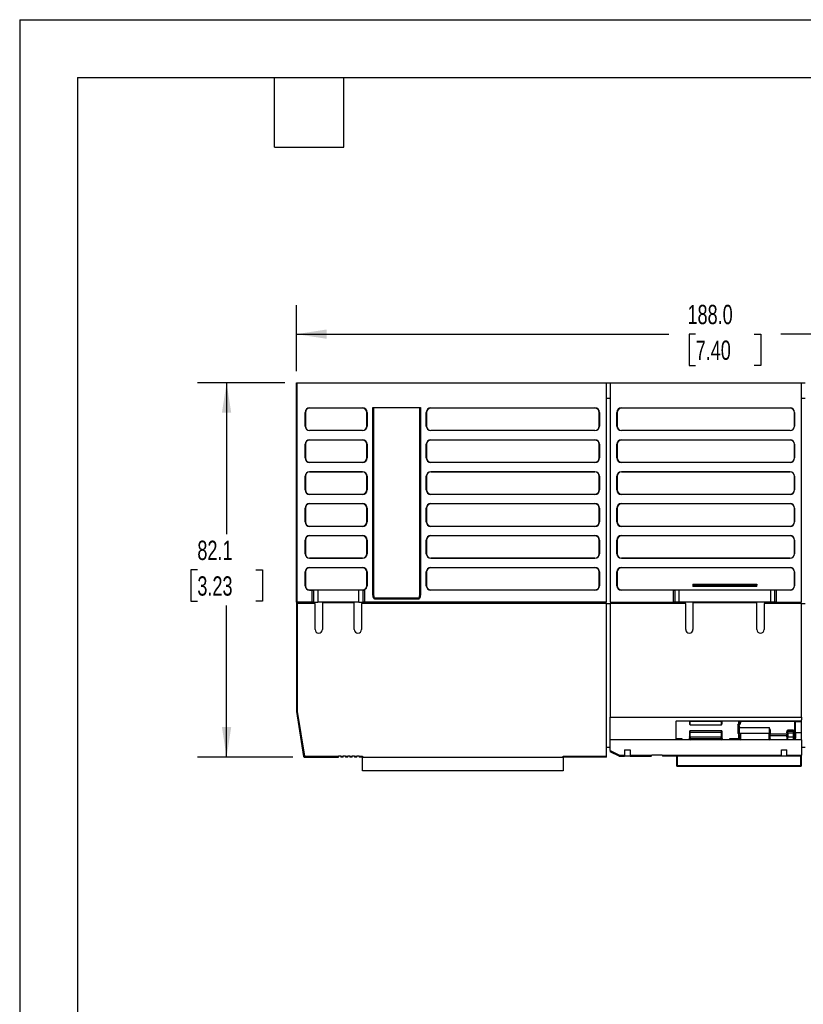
# Model space of a CAD drawing. Header units: millimetres. Extents: x 0 to 559, y 0 to 432.
# Tile 6 of 17: x 0 to 172, y 216 to 432. Entities that reach past the tile are written whole.
import ezdxf

# ---------------------------------------------------------------- set-up
doc = ezdxf.new("R2010")
doc.units = ezdxf.units.MM
doc.header["$LTSCALE"] = 2
doc.layers.add('DIMENSIONS', color=140, linetype='Continuous', lineweight=25)
doc.layers.add('TEXT', color=140, linetype='Continuous', lineweight=25)
doc.styles.add('SLDTEXTSTYLE0', font='TXT', dxfattribs={"width": 0.7})
doc.dimstyles.new('SLDDIMSTYLE0', dxfattribs={"dimtxt": 4.316016, "dimasz": 6.604, "dimexe": 0, "dimexo": 0.0625, "dimgap": 1.079004, "dimtad": 0, "dimtih": 1, "dimtoh": 1, "dimrnd": 1e-09, "dimzin": 4, "dimdsep": 46, "dimtxsty": 'SLDTEXTSTYLE0', "dimsah": 1, "dimcen": 0.09, "dimadec": 0, "dimazin": 1, "dimtfac": 1, "dimtofl": 0, "dimtmove": 0, "dimatfit": 3, "dimfxl": 0, "dimfrac": 2, "dimtolj": 1, "dimtzin": 12, "dimarcsym": 0})
doc.dimstyles.new('SLDDIMSTYLE3', dxfattribs={"dimtxt": 4.316016, "dimasz": 6.604, "dimexe": 0, "dimexo": 0.0625, "dimgap": 1.079004, "dimtad": 0, "dimtih": 1, "dimtoh": 1, "dimrnd": 1e-09, "dimzin": 12, "dimdsep": 46, "dimtxsty": 'SLDTEXTSTYLE0', "dimsah": 1, "dimcen": 0.09, "dimadec": 0, "dimazin": 3, "dimtfac": 1, "dimtofl": 0, "dimtmove": 0, "dimatfit": 3, "dimfxl": 0, "dimfrac": 2, "dimtolj": 1, "dimtzin": 12, "dimarcsym": 0})

# ---------------------------------------------------------------- blocks, each defined once
blk = doc.blocks.new('_D_10')
at = {"layer": 'DIMENSIONS'}
for p, q in [((60.7, 354.74), (60.7, 369.2)), ((248.7, 354.74), (248.7, 369.2)), ((60.7, 362.85), (142.44, 362.85)), ((148.29, 362.85), (146.84, 362.85)), ((146.84, 362.85), (146.84, 355.99)), ((161.12, 362.85), (162.57, 362.85)), ((162.57, 362.85), (162.57, 355.99)), ((248.7, 362.85), (166.97, 362.85)), ((146.84, 355.99), (148.29, 355.99)), ((162.57, 355.99), (161.12, 355.99))]:
    blk.add_line(p, q, dxfattribs=at)
for points in [[(60.7, 362.85), (67.31, 361.84), (67.31, 363.87)], [(248.7, 362.85), (242.1, 363.87), (242.1, 361.84)]]:
    blk.add_solid(points, dxfattribs=at)
at = {"layer": 'DIMENSIONS', "char_height": 4.233, "attachment_point": 1, "style": 'SLDTEXTSTYLE0'}
for s, insert in [('188.0', (146.5, 369.28)), ('7.40', (148.29, 361.45))]:
    blk.add_mtext(s, dxfattribs=dict(at, insert=insert))
blk = doc.blocks.new('_D_11')
at = {"layer": 'DIMENSIONS'}
for p, q in [((58.16, 352.2), (39.04, 352.2)), ((45.39, 352.2), (45.39, 318.98)), ((38.98, 311.15), (37.53, 311.15)), ((37.53, 311.15), (37.53, 304.29)), ((51.8, 311.15), (53.25, 311.15)), ((53.25, 311.15), (53.25, 304.29)), ((37.53, 304.29), (38.98, 304.29)), ((45.39, 270.1), (45.39, 303.32)), ((53.25, 304.29), (51.8, 304.29)), ((59.94, 270.1), (39.04, 270.1))]:
    blk.add_line(p, q, dxfattribs=at)
for points in [[(45.39, 352.2), (44.37, 345.6), (46.41, 345.6)], [(45.39, 270.1), (46.41, 276.7), (44.37, 276.7)]]:
    blk.add_solid(points, dxfattribs=at)
at = {"layer": 'DIMENSIONS', "char_height": 4.233, "attachment_point": 1, "style": 'SLDTEXTSTYLE0'}
for s, insert in [('82.1', (38.98, 317.57)), ('3.23', (38.98, 309.75))]:
    blk.add_mtext(s, dxfattribs=dict(at, insert=insert))

msp = doc.modelspace()

# ---------------------------------------------------------------- linework, layer by layer
at = {"color": 7, "linetype": 'Continuous'}
for q in [(0.005, 0.005), (558.805, 431.805)]:
    msp.add_line((0.005, 431.805), q, dxfattribs=at)
for p, q in [((60.705, 352.199), (60.905, 352.199)), ((60.705, 304.099), (60.705, 352.199)), ((60.905, 304.099), (60.905, 352.199)), ((60.905, 352.199), (128.705, 352.199)), ((128.705, 304.099), (128.705, 352.199)), ((128.705, 352.199), (129.505, 352.199)), ((129.505, 352.199), (129.505, 304.099)), ((129.505, 352.199), (171.505, 352.199)), ((171.505, 304.099), (171.505, 352.199)), ((171.505, 352.199), (172.305, 352.199)), ((128.705, 348.799), (129.505, 348.799)), ((171.505, 348.799), (172.305, 348.799)), ((62.605, 342.699), (62.605, 345.699)), ((62.668, 345.699), (62.605, 345.699)), ((62.668, 345.699), (62.668, 342.699)), ((63.605, 346.699), (75.205, 346.699)), ((63.605, 346.699), (63.605, 346.636)), ((75.205, 346.636), (63.605, 346.636)), ((75.205, 346.636), (75.205, 346.699)), ((76.205, 345.699), (76.141, 345.699)), ((76.141, 342.699), (76.141, 345.699)), ((76.205, 345.699), (76.205, 342.699)), ((77.505, 346.799), (87.905, 346.799)), ((77.505, 305.816), (77.505, 346.799)), ((77.651, 346.799), (77.651, 305.816)), ((87.759, 305.816), (87.759, 346.799)), ((87.905, 346.799), (87.905, 305.816)), ((89.205, 342.699), (89.205, 345.699)), ((89.268, 345.699), (89.205, 345.699)), ((89.268, 345.699), (89.268, 342.699)), ((90.205, 346.699), (126.205, 346.699)), ((90.205, 346.699), (90.205, 346.636)), ((126.205, 346.636), (90.205, 346.636)), ((126.205, 346.636), (126.205, 346.699)), ((127.205, 345.699), (127.141, 345.699)), ((127.141, 342.699), (127.141, 345.699)), ((127.205, 345.699), (127.205, 342.699)), ((131.068, 345.699), (131.005, 345.699)), ((131.005, 342.699), (131.005, 345.699)), ((131.068, 345.699), (131.068, 342.699)), ((132.005, 346.699), (132.005, 346.636)), ((132.005, 346.699), (169.005, 346.699)), ((169.005, 346.636), (132.005, 346.636)), ((169.005, 346.636), (169.005, 346.699)), ((170.005, 345.699), (169.941, 345.699)), ((169.941, 342.699), (169.941, 345.699)), ((170.005, 345.699), (170.005, 342.699)), ((62.605, 342.699), (62.668, 342.699)), ((63.605, 341.763), (63.605, 341.699)), ((63.605, 341.763), (75.205, 341.763)), ((75.205, 341.699), (63.605, 341.699)), ((75.205, 341.699), (75.205, 341.763)), ((76.141, 342.699), (76.205, 342.699)), ((89.205, 342.699), (89.268, 342.699)), ((90.205, 341.763), (90.205, 341.699)), ((90.205, 341.763), (126.205, 341.763)), ((126.205, 341.699), (90.205, 341.699)), ((126.205, 341.699), (126.205, 341.763)), ((127.141, 342.699), (127.205, 342.699)), ((131.005, 342.699), (131.068, 342.699)), ((132.005, 341.763), (132.005, 341.699)), ((132.005, 341.763), (169.005, 341.763)), ((169.005, 341.699), (132.005, 341.699)), ((169.005, 341.699), (169.005, 341.763)), ((169.941, 342.699), (170.005, 342.699)), ((63.605, 339.699), (75.205, 339.699)), ((63.605, 339.699), (63.605, 339.636)), ((75.205, 339.636), (63.605, 339.636)), ((75.205, 339.636), (75.205, 339.699)), ((90.205, 339.699), (126.205, 339.699)), ((90.205, 339.699), (90.205, 339.636)), ((126.205, 339.636), (90.205, 339.636)), ((126.205, 339.636), (126.205, 339.699)), ((132.005, 339.699), (132.005, 339.636)), ((132.005, 339.699), (169.005, 339.699)), ((169.005, 339.636), (132.005, 339.636)), ((169.005, 339.636), (169.005, 339.699)), ((62.605, 335.699), (62.605, 338.699)), ((62.668, 338.699), (62.605, 338.699)), ((62.668, 338.699), (62.668, 335.699)), ((76.205, 338.699), (76.141, 338.699)), ((76.141, 335.699), (76.141, 338.699)), ((76.205, 338.699), (76.205, 335.699)), ((89.205, 335.699), (89.205, 338.699)), ((89.268, 338.699), (89.205, 338.699)), ((89.268, 338.699), (89.268, 335.699)), ((127.205, 338.699), (127.141, 338.699)), ((127.141, 335.699), (127.141, 338.699)), ((127.205, 338.699), (127.205, 335.699)), ((131.068, 338.699), (131.005, 338.699)), ((131.005, 335.699), (131.005, 338.699)), ((131.068, 338.699), (131.068, 335.699)), ((170.005, 338.699), (169.941, 338.699)), ((169.941, 335.699), (169.941, 338.699)), ((170.005, 338.699), (170.005, 335.699)), ((62.605, 335.699), (62.668, 335.699)), ((63.605, 334.763), (63.605, 334.699)), ((63.605, 334.763), (75.205, 334.763)), ((75.205, 334.699), (63.605, 334.699)), ((75.205, 334.699), (75.205, 334.763)), ((76.141, 335.699), (76.205, 335.699)), ((89.205, 335.699), (89.268, 335.699)), ((90.205, 334.763), (90.205, 334.699)), ((90.205, 334.763), (126.205, 334.763)), ((126.205, 334.699), (90.205, 334.699)), ((126.205, 334.699), (126.205, 334.763)), ((127.141, 335.699), (127.205, 335.699)), ((131.005, 335.699), (131.068, 335.699)), ((132.005, 334.763), (132.005, 334.699)), ((132.005, 334.763), (169.005, 334.763)), ((169.005, 334.699), (132.005, 334.699)), ((169.005, 334.699), (169.005, 334.763)), ((169.941, 335.699), (170.005, 335.699)), ((63.605, 332.699), (75.205, 332.699)), ((63.605, 332.699), (63.605, 332.636)), ((75.205, 332.636), (63.605, 332.636)), ((75.205, 332.636), (75.205, 332.699)), ((90.205, 332.699), (126.205, 332.699)), ((90.205, 332.699), (90.205, 332.636)), ((126.205, 332.636), (90.205, 332.636)), ((126.205, 332.636), (126.205, 332.699)), ((132.005, 332.699), (169.005, 332.699)), ((132.005, 332.699), (132.005, 332.636)), ((169.005, 332.636), (132.005, 332.636)), ((169.005, 332.636), (169.005, 332.699)), ((62.605, 328.699), (62.605, 331.699)), ((62.668, 331.699), (62.605, 331.699)), ((62.668, 331.699), (62.668, 328.699)), ((76.205, 331.699), (76.141, 331.699)), ((76.141, 328.699), (76.141, 331.699)), ((76.205, 331.699), (76.205, 328.699)), ((89.205, 328.699), (89.205, 331.699)), ((89.268, 331.699), (89.205, 331.699)), ((89.268, 331.699), (89.268, 328.699)), ((127.205, 331.699), (127.141, 331.699)), ((127.141, 328.699), (127.141, 331.699)), ((127.205, 331.699), (127.205, 328.699)), ((131.005, 328.699), (131.005, 331.699)), ((131.068, 331.699), (131.005, 331.699)), ((131.068, 331.699), (131.068, 328.699)), ((170.005, 331.699), (169.941, 331.699)), ((169.941, 328.699), (169.941, 331.699)), ((170.005, 331.699), (170.005, 328.699)), ((62.605, 328.699), (62.668, 328.699)), ((76.141, 328.699), (76.205, 328.699)), ((89.205, 328.699), (89.268, 328.699)), ((127.141, 328.699), (127.205, 328.699)), ((131.005, 328.699), (131.068, 328.699)), ((169.941, 328.699), (170.005, 328.699)), ((63.605, 327.763), (63.605, 327.699)), ((63.605, 327.763), (75.205, 327.763)), ((75.205, 327.699), (63.605, 327.699)), ((75.205, 327.699), (75.205, 327.763)), ((90.205, 327.763), (90.205, 327.699)), ((90.205, 327.763), (126.205, 327.763)), ((126.205, 327.699), (90.205, 327.699)), ((126.205, 327.699), (126.205, 327.763)), ((132.005, 327.763), (132.005, 327.699)), ((132.005, 327.763), (169.005, 327.763)), ((169.005, 327.699), (132.005, 327.699)), ((169.005, 327.699), (169.005, 327.763)), ((62.605, 321.699), (62.605, 324.699)), ((62.668, 324.699), (62.605, 324.699)), ((62.668, 324.699), (62.668, 321.699)), ((63.605, 325.699), (75.205, 325.699)), ((63.605, 325.699), (63.605, 325.636)), ((75.205, 325.636), (63.605, 325.636)), ((75.205, 325.636), (75.205, 325.699)), ((76.205, 324.699), (76.141, 324.699)), ((76.141, 321.699), (76.141, 324.699)), ((76.205, 324.699), (76.205, 321.699)), ((89.205, 321.699), (89.205, 324.699)), ((89.268, 324.699), (89.205, 324.699)), ((89.268, 324.699), (89.268, 321.699)), ((90.205, 325.699), (126.205, 325.699)), ((90.205, 325.699), (90.205, 325.636)), ((126.205, 325.636), (90.205, 325.636)), ((126.205, 325.636), (126.205, 325.699)), ((127.205, 324.699), (127.141, 324.699)), ((127.141, 321.699), (127.141, 324.699)), ((127.205, 324.699), (127.205, 321.699)), ((131.005, 321.699), (131.005, 324.699)), ((131.068, 324.699), (131.005, 324.699)), ((131.068, 324.699), (131.068, 321.699)), ((132.005, 325.699), (169.005, 325.699)), ((132.005, 325.699), (132.005, 325.636)), ((169.005, 325.636), (132.005, 325.636)), ((169.005, 325.636), (169.005, 325.699)), ((170.005, 324.699), (169.941, 324.699)), ((169.941, 321.699), (169.941, 324.699)), ((170.005, 324.699), (170.005, 321.699)), ((62.605, 321.699), (62.668, 321.699)), ((76.141, 321.699), (76.205, 321.699)), ((89.205, 321.699), (89.268, 321.699)), ((127.141, 321.699), (127.205, 321.699)), ((131.005, 321.699), (131.068, 321.699)), ((169.941, 321.699), (170.005, 321.699)), ((63.605, 320.763), (63.605, 320.699)), ((63.605, 320.763), (75.205, 320.763)), ((75.205, 320.699), (63.605, 320.699)), ((75.205, 320.699), (75.205, 320.763)), ((90.205, 320.763), (90.205, 320.699)), ((90.205, 320.763), (126.205, 320.763)), ((126.205, 320.699), (90.205, 320.699)), ((126.205, 320.699), (126.205, 320.763)), ((132.005, 320.763), (132.005, 320.699)), ((132.005, 320.763), (169.005, 320.763)), ((169.005, 320.699), (132.005, 320.699)), ((169.005, 320.699), (169.005, 320.763)), ((62.605, 314.699), (62.605, 317.699)), ((62.668, 317.699), (62.605, 317.699)), ((62.668, 317.699), (62.668, 314.699)), ((63.605, 318.699), (75.205, 318.699)), ((63.605, 318.699), (63.605, 318.636)), ((75.205, 318.636), (63.605, 318.636)), ((75.205, 318.636), (75.205, 318.699)), ((76.205, 317.699), (76.141, 317.699)), ((76.141, 314.699), (76.141, 317.699)), ((76.205, 317.699), (76.205, 314.699)), ((89.205, 314.699), (89.205, 317.699)), ((89.268, 317.699), (89.205, 317.699)), ((89.268, 317.699), (89.268, 314.699)), ((90.205, 318.699), (126.205, 318.699)), ((90.205, 318.699), (90.205, 318.636)), ((126.205, 318.636), (90.205, 318.636)), ((126.205, 318.636), (126.205, 318.699)), ((127.205, 317.699), (127.141, 317.699)), ((127.141, 314.699), (127.141, 317.699)), ((127.205, 317.699), (127.205, 314.699)), ((131.005, 314.699), (131.005, 317.699)), ((131.068, 317.699), (131.005, 317.699)), ((131.068, 317.699), (131.068, 314.699)), ((132.005, 318.699), (169.005, 318.699)), ((132.005, 318.699), (132.005, 318.636)), ((169.005, 318.636), (132.005, 318.636)), ((169.005, 318.636), (169.005, 318.699)), ((170.005, 317.699), (169.941, 317.699)), ((169.941, 314.699), (169.941, 317.699)), ((170.005, 317.699), (170.005, 314.699)), ((62.605, 314.699), (62.668, 314.699)), ((63.605, 313.763), (63.605, 313.699)), ((63.605, 313.763), (75.205, 313.763)), ((75.205, 313.699), (63.605, 313.699)), ((75.205, 313.699), (75.205, 313.763)), ((76.141, 314.699), (76.205, 314.699)), ((89.205, 314.699), (89.268, 314.699)), ((90.205, 313.763), (90.205, 313.699)), ((90.205, 313.763), (126.205, 313.763)), ((126.205, 313.699), (90.205, 313.699)), ((126.205, 313.699), (126.205, 313.763)), ((127.141, 314.699), (127.205, 314.699)), ((131.005, 314.699), (131.068, 314.699)), ((132.005, 313.763), (132.005, 313.699)), ((132.005, 313.763), (169.005, 313.763)), ((169.005, 313.699), (132.005, 313.699)), ((169.005, 313.699), (169.005, 313.763)), ((169.941, 314.699), (170.005, 314.699)), ((63.605, 311.699), (75.205, 311.699)), ((63.605, 311.699), (63.605, 311.636)), ((75.205, 311.636), (63.605, 311.636)), ((75.205, 311.636), (75.205, 311.699)), ((90.205, 311.699), (126.205, 311.699)), ((90.205, 311.699), (90.205, 311.636)), ((126.205, 311.636), (90.205, 311.636)), ((126.205, 311.636), (126.205, 311.699)), ((132.005, 311.699), (132.005, 311.636)), ((132.005, 311.699), (169.005, 311.699)), ((169.005, 311.636), (132.005, 311.636)), ((169.005, 311.636), (169.005, 311.699)), ((62.605, 307.699), (62.605, 310.699)), ((62.668, 310.699), (62.605, 310.699)), ((62.668, 310.699), (62.668, 307.699)), ((76.205, 310.699), (76.141, 310.699)), ((76.141, 307.699), (76.141, 310.699)), ((76.205, 310.699), (76.205, 307.699)), ((89.205, 307.699), (89.205, 310.699)), ((89.268, 310.699), (89.205, 310.699)), ((89.268, 310.699), (89.268, 307.699)), ((127.205, 310.699), (127.141, 310.699)), ((127.141, 307.699), (127.141, 310.699)), ((127.205, 310.699), (127.205, 307.699)), ((131.068, 310.699), (131.005, 310.699)), ((131.005, 307.699), (131.005, 310.699)), ((131.068, 310.699), (131.068, 307.699)), ((170.005, 310.699), (169.941, 310.699)), ((169.941, 307.699), (169.941, 310.699)), ((170.005, 310.699), (170.005, 307.699)), ((62.605, 307.699), (62.668, 307.699)), ((63.605, 306.763), (63.605, 306.699)), ((63.605, 306.763), (75.205, 306.763)), ((63.605, 306.699), (64.14, 306.699)), ((64.14, 304.099), (64.14, 306.699)), ((64.14, 306.699), (64.432, 306.699)), ((64.432, 306.699), (64.432, 304.099)), ((65.405, 306.699), (64.432, 306.699)), ((65.405, 306.699), (65.405, 304.099)), ((74.405, 306.699), (65.405, 306.699)), ((74.405, 304.099), (74.405, 306.699)), ((75.378, 306.699), (74.405, 306.699)), ((75.205, 306.699), (75.205, 306.763)), ((75.378, 304.099), (75.378, 306.699)), ((75.378, 306.699), (75.511, 306.699)), ((75.67, 306.814), (75.67, 304.099)), ((76.141, 307.699), (76.205, 307.699)), ((89.205, 307.699), (89.268, 307.699)), ((90.205, 306.763), (90.205, 306.699)), ((90.205, 306.763), (126.205, 306.763)), ((126.205, 306.699), (90.205, 306.699)), ((126.205, 306.699), (126.205, 306.763)), ((127.141, 307.699), (127.205, 307.699)), ((131.005, 307.699), (131.068, 307.699)), ((132.005, 306.763), (132.005, 306.699)), ((132.005, 306.763), (169.005, 306.763)), ((143.44, 306.699), (132.005, 306.699)), ((143.44, 304.099), (143.44, 306.699)), ((143.44, 306.699), (143.732, 306.699)), ((143.732, 306.699), (143.732, 304.099)), ((144.705, 306.699), (143.732, 306.699)), ((144.705, 304.099), (144.705, 306.699)), ((164.705, 306.699), (144.705, 306.699)), ((147.705, 308.046), (161.705, 308.046)), ((147.705, 308.046), (147.705, 307.821)), ((147.705, 307.821), (161.705, 307.821)), ((147.705, 307.821), (147.705, 307.499)), ((161.705, 307.499), (147.705, 307.499)), ((161.705, 308.046), (161.705, 307.821)), ((161.705, 307.499), (161.705, 307.821)), ((164.705, 306.699), (164.705, 304.099)), ((165.678, 306.699), (164.705, 306.699)), ((165.678, 304.099), (165.678, 306.699)), ((165.97, 306.699), (165.678, 306.699)), ((165.97, 306.699), (165.97, 304.099)), ((169.005, 306.699), (165.97, 306.699)), ((169.005, 306.699), (169.005, 306.763)), ((169.941, 307.699), (170.005, 307.699)), ((77.651, 305.816), (77.505, 305.816)), ((77.905, 304.76), (77.782, 304.803)), ((77.905, 304.836), (77.905, 304.955)), ((87.505, 304.955), (77.905, 304.955)), ((77.905, 304.76), (77.905, 304.836)), ((87.505, 304.836), (77.905, 304.836)), ((87.505, 304.76), (77.905, 304.76)), ((87.505, 304.955), (87.505, 304.836)), ((87.505, 304.76), (87.505, 304.836)), ((87.905, 305.816), (87.759, 305.816)), ((60.905, 304.099), (60.705, 304.099)), ((60.705, 303.799), (60.705, 280.099)), ((60.905, 303.799), (60.705, 303.799)), ((60.805, 303.799), (60.805, 304.099)), ((64.14, 304.099), (60.905, 304.099)), ((60.905, 303.799), (60.905, 280.115)), ((64.805, 303.799), (60.905, 303.799)), ((64.432, 304.099), (64.14, 304.099)), ((64.432, 304.099), (65.405, 304.099)), ((64.805, 298.099), (64.805, 303.799)), ((74.405, 304.099), (65.405, 304.099)), ((66.405, 303.949), (66.405, 298.099)), ((73.405, 303.949), (66.405, 303.949)), ((73.405, 298.099), (73.405, 303.949)), ((74.405, 304.099), (75.378, 304.099)), ((75.005, 303.799), (75.005, 298.099)), ((128.705, 303.799), (75.005, 303.799)), ((75.67, 304.099), (75.378, 304.099)), ((128.705, 304.099), (75.67, 304.099)), ((128.705, 270.299), (128.705, 303.799)), ((128.705, 303.799), (129.505, 303.799)), ((129.505, 304.099), (143.44, 304.099)), ((146.105, 303.799), (129.505, 303.799)), ((129.505, 303.799), (129.505, 278.899)), ((143.732, 304.099), (143.44, 304.099)), ((144.705, 304.099), (143.732, 304.099)), ((164.705, 304.099), (144.705, 304.099)), ((146.105, 298.099), (146.105, 303.799)), ((161.705, 303.949), (147.705, 303.949)), ((147.705, 303.949), (147.705, 298.099)), ((161.705, 298.099), (161.705, 303.949)), ((171.505, 303.799), (163.305, 303.799)), ((163.305, 303.799), (163.305, 298.099)), ((165.678, 304.099), (164.705, 304.099)), ((165.97, 304.099), (165.678, 304.099)), ((165.97, 304.099), (171.505, 304.099)), ((171.505, 278.899), (171.505, 303.799)), ((171.505, 303.799), (172.305, 303.799)), ((60.705, 280.099), (62.278, 270.268)), ((60.905, 280.115), (62.475, 270.299)), ((129.505, 278.899), (171.505, 278.899)), ((129.505, 273.899), (129.505, 278.899)), ((171.505, 278.899), (171.505, 278.247)), ((143.905, 277.901), (143.905, 273.899)), ((171.305, 278.016), (144.17, 278.016)), ((146.905, 278.016), (146.905, 277.546)), ((147.105, 277.899), (147.105, 278.016)), ((153.905, 277.899), (147.105, 277.899)), ((147.105, 277.203), (147.105, 277.899)), ((147.105, 277.203), (153.905, 277.203)), ((153.905, 278.016), (153.905, 277.899)), ((153.905, 277.899), (153.905, 277.203)), ((154.105, 277.546), (154.105, 278.016)), ((157.705, 277.267), (157.505, 277.267)), ((157.505, 277.267), (157.505, 275.446)), ((157.605, 277.068), (157.505, 277.267)), ((157.505, 277.267), (157.705, 277.168)), ((157.621, 277.036), (157.605, 277.068)), ((157.705, 276.582), (157.693, 276.701)), ((157.705, 278.016), (157.705, 277.267)), ((157.705, 277.168), (157.705, 277.267)), ((157.705, 277.168), (157.737, 277.153)), ((157.705, 275.645), (157.705, 276.582)), ((157.905, 277.824), (157.896, 277.74)), ((157.905, 278.016), (157.905, 277.824)), ((157.905, 276.698), (157.905, 276.566)), ((157.905, 276.566), (164.405, 276.566)), ((158.105, 277.899), (158.105, 278.016)), ((170.205, 277.899), (158.105, 277.899)), ((158.105, 277.899), (158.105, 277.708)), ((164.405, 276.566), (164.405, 276.099)), ((170.005, 277.726), (170.005, 275.299)), ((170.205, 275.41), (170.205, 277.899)), ((170.205, 277.899), (171.505, 277.899)), ((171.505, 274.299), (171.505, 278.247)), ((146.905, 275.62), (146.905, 275.349)), ((146.905, 275.349), (146.905, 274.568)), ((146.905, 274.568), (146.905, 274.23)), ((146.905, 274.23), (146.905, 274.099)), ((147.105, 275.549), (147.105, 275.899)), ((153.905, 275.899), (147.105, 275.899)), ((147.105, 274.849), (147.105, 275.549)), ((147.105, 275.549), (153.905, 275.549)), ((147.105, 274.455), (147.105, 274.849)), ((153.905, 274.455), (147.105, 274.455)), ((147.105, 274.455), (147.105, 274.118)), ((153.905, 275.899), (153.905, 275.549)), ((153.905, 275.549), (153.905, 274.849)), ((153.905, 274.849), (153.905, 274.455)), ((153.905, 274.118), (153.905, 274.455)), ((154.105, 275.349), (154.105, 275.62)), ((154.105, 274.568), (154.105, 275.349)), ((154.105, 274.23), (154.105, 274.568)), ((154.105, 274.099), (154.105, 274.23)), ((157.605, 275.259), (157.705, 275.179)), ((157.705, 275.179), (157.705, 274.099)), ((157.905, 275.494), (157.905, 276.099)), ((157.905, 274.974), (157.905, 274.099)), ((158.105, 275.299), (158.105, 274.599)), ((164.405, 275.299), (158.105, 275.299)), ((158.105, 274.599), (158.105, 273.899)), ((164.405, 276.099), (164.405, 275.733)), ((164.405, 275.733), (164.405, 275.299)), ((164.405, 274.599), (164.405, 275.299)), ((164.405, 273.899), (164.405, 274.599)), ((164.605, 276.079), (164.605, 275.099)), ((164.605, 275.188), (168.305, 275.188)), ((164.605, 274.099), (164.605, 275.099)), ((168.305, 274.759), (164.605, 274.759)), ((168.305, 275.438), (168.305, 275.678)), ((168.305, 274.559), (168.305, 275.155)), ((168.305, 274.559), (168.305, 273.899)), ((168.308, 275.188), (168.309, 275.188)), ((169.705, 275.999), (168.505, 275.999)), ((168.505, 275.897), (168.505, 275.999)), ((168.505, 275.812), (168.505, 275.902)), ((169.705, 275.897), (168.505, 275.897)), ((168.505, 275.445), (168.505, 275.812)), ((168.505, 275.812), (169.705, 275.812)), ((168.505, 275.373), (168.505, 275.445)), ((168.505, 275.373), (168.505, 274.588)), ((169.705, 275.373), (168.505, 275.373)), ((168.505, 273.899), (168.505, 274.588)), ((168.505, 274.588), (169.705, 274.588)), ((169.705, 275.897), (169.705, 275.999)), ((169.705, 275.812), (169.705, 275.902)), ((169.705, 275.444), (169.705, 275.373)), ((169.705, 275.373), (169.705, 274.588)), ((169.705, 274.588), (169.705, 273.899)), ((169.901, 275.188), (169.902, 275.188)), ((169.905, 275.678), (169.905, 275.437)), ((170.005, 275.299), (169.905, 275.299)), ((169.905, 275.155), (169.905, 274.923)), ((169.905, 274.923), (169.905, 274.559)), ((169.905, 274.559), (169.905, 273.899)), ((170.005, 275.299), (170.005, 273.899)), ((170.205, 275.41), (170.205, 274.299)), ((171.505, 275.41), (170.205, 275.41)), ((170.205, 273.899), (170.205, 274.299)), ((171.505, 273.899), (171.505, 274.299)), ((128.705, 272.299), (129.505, 272.299)), ((129.505, 271.523), (129.505, 273.899)), ((171.505, 273.899), (129.505, 273.899)), ((145.305, 274.099), (143.905, 274.099)), ((145.305, 273.899), (145.305, 274.099)), ((153.905, 274.118), (147.105, 274.118)), ((147.105, 274.118), (147.105, 273.899)), ((153.905, 273.899), (153.905, 274.118)), ((157.705, 274.099), (155.705, 274.099)), ((155.705, 274.099), (155.705, 273.899)), ((157.905, 274.099), (157.705, 274.099)), ((157.705, 274.099), (157.705, 273.899)), ((164.605, 274.099), (164.605, 273.899)), ((171.505, 273.899), (171.505, 270.499)), ((171.505, 272.299), (172.305, 272.299)), ((62.278, 270.268), (62.475, 270.299)), ((62.475, 270.299), (62.475, 270.099)), ((62.475, 270.299), (69.955, 270.299)), ((62.475, 270.099), (69.955, 270.099)), ((69.955, 270.399), (70.455, 270.399)), ((69.955, 270.299), (69.955, 270.399)), ((69.955, 270.099), (69.955, 270.299)), ((70.455, 270.399), (70.455, 270.299)), ((70.455, 270.299), (70.955, 270.299)), ((70.455, 270.299), (70.455, 270.099)), ((70.955, 270.099), (70.455, 270.099)), ((70.955, 270.399), (71.455, 270.399)), ((70.955, 270.299), (70.955, 270.399)), ((70.955, 270.099), (70.955, 270.299)), ((71.455, 270.399), (71.455, 270.299)), ((71.455, 270.299), (71.955, 270.299)), ((71.455, 270.299), (71.455, 270.099)), ((71.955, 270.099), (71.455, 270.099)), ((71.955, 270.399), (72.455, 270.399)), ((71.955, 270.299), (71.955, 270.399)), ((71.955, 270.099), (71.955, 270.299)), ((72.455, 270.399), (72.455, 270.299)), ((72.455, 270.299), (72.955, 270.299)), ((72.455, 270.299), (72.455, 270.099)), ((72.955, 270.099), (72.455, 270.099)), ((72.955, 270.399), (73.455, 270.399)), ((72.955, 270.299), (72.955, 270.399)), ((72.955, 270.099), (72.955, 270.299)), ((73.455, 270.399), (73.455, 270.299)), ((73.455, 270.299), (73.955, 270.299)), ((73.455, 270.299), (73.455, 270.099)), ((73.955, 270.099), (73.455, 270.099)), ((73.955, 270.399), (74.455, 270.399)), ((73.955, 270.299), (73.955, 270.399)), ((73.955, 270.099), (73.955, 270.299)), ((74.455, 270.399), (74.455, 270.299)), ((74.455, 270.299), (75.205, 270.299)), ((74.455, 270.299), (74.455, 270.099)), ((75.205, 270.099), (74.455, 270.099)), ((75.205, 270.299), (75.205, 270.099)), ((75.205, 270.099), (119.205, 270.099)), ((75.205, 267.099), (75.205, 270.099)), ((119.205, 270.299), (128.705, 270.299)), ((119.205, 270.099), (119.205, 270.299)), ((119.205, 270.099), (119.205, 267.099)), ((128.705, 270.099), (119.205, 270.099)), ((128.705, 270.099), (128.705, 270.299)), ((129.505, 271.523), (131.552, 270.499)), ((131.505, 270.299), (129.505, 271.299)), ((131.505, 270.299), (132.705, 270.299)), ((131.552, 270.499), (132.705, 270.499)), ((132.705, 271.699), (133.905, 271.699)), ((132.705, 271.699), (132.705, 270.499)), ((132.705, 270.499), (132.705, 270.299)), ((133.905, 270.299), (132.705, 270.299)), ((133.905, 271.699), (133.905, 270.499)), ((133.905, 270.499), (138.647, 270.499)), ((133.905, 270.499), (133.905, 270.299)), ((133.905, 270.299), (138.532, 270.299)), ((138.647, 270.499), (138.705, 270.599)), ((138.705, 270.599), (140.905, 270.599)), ((140.905, 270.599), (140.963, 270.499)), ((140.963, 270.499), (167.105, 270.499)), ((167.105, 270.299), (141.078, 270.299)), ((144.105, 270.299), (144.105, 268.299)), ((144.305, 268.199), (144.305, 270.299)), ((167.105, 271.699), (168.305, 271.699)), ((167.105, 270.499), (167.105, 271.699)), ((167.105, 270.299), (167.105, 270.499)), ((168.305, 270.299), (167.105, 270.299)), ((168.305, 270.499), (168.305, 271.699)), ((168.305, 270.499), (171.505, 270.499)), ((168.305, 270.499), (168.305, 270.299)), ((171.505, 270.299), (168.305, 270.299)), ((171.305, 270.299), (171.305, 268.199)), ((171.505, 270.299), (171.505, 270.499)), ((171.505, 268.299), (171.505, 270.299)), ((171.305, 268.199), (144.305, 268.199)), ((144.305, 268.199), (144.305, 268.099)), ((144.305, 268.099), (171.305, 268.099)), ((171.305, 268.199), (171.305, 268.099)), ((119.205, 267.099), (75.205, 267.099))]:
    msp.add_line(p, q)
at = {"flags": 128}
for points in [[(75.511, 306.699), (75.586, 306.763), (75.67, 306.814)], [(77.71, 304.896), (77.568, 305.244), (77.505, 305.816)], [(77.782, 304.803), (77.747, 304.838), (77.71, 304.896)], [(77.905, 304.836), (77.888, 304.84), (77.872, 304.849), (77.844, 304.881), (77.788, 305.022), (77.77, 305.093)], [(87.905, 305.816), (87.836, 305.224), (87.719, 304.924), (87.664, 304.846), (87.604, 304.793), (87.555, 304.768), (87.505, 304.76)], [(87.64, 305.093), (87.619, 305.012), (87.563, 304.878), (87.535, 304.847), (87.52, 304.839), (87.505, 304.836)], [(146.905, 277.546), (146.922, 277.41), (146.953, 277.323), (146.986, 277.27), (147.024, 277.233), (147.064, 277.21), (147.105, 277.203)], [(147.105, 277.899), (147.044, 277.906), (146.979, 277.928), (146.951, 277.947), (146.927, 277.97), (146.911, 277.998), (146.906, 278.016)], [(153.905, 277.899), (153.966, 277.905), (154.03, 277.928), (154.059, 277.946), (154.083, 277.97), (154.099, 277.998), (154.104, 278.016)], [(153.905, 277.203), (153.946, 277.21), (153.986, 277.233), (154.024, 277.27), (154.057, 277.323), (154.088, 277.41), (154.105, 277.546)], [(157.705, 277.168), (157.652, 277.121), (157.605, 277.068)], [(157.693, 276.701), (157.678, 276.86), (157.621, 277.036)], [(157.7, 276.702), (157.707, 276.655), (157.71, 276.607)], [(157.896, 277.74), (157.875, 277.53), (157.819, 277.367), (157.764, 277.292), (157.734, 277.274), (157.72, 277.269), (157.705, 277.267)], [(157.705, 276.582), (157.72, 276.626), (157.764, 276.664), (157.828, 276.69), (157.905, 276.698)], [(157.905, 276.566), (157.866, 276.564), (157.828, 276.557), (157.794, 276.546), (157.764, 276.532), (157.739, 276.514), (157.72, 276.494), (157.709, 276.472), (157.705, 276.449)], [(158.105, 277.708), (158.059, 277.448), (157.956, 277.274), (157.853, 277.19), (157.796, 277.165), (157.737, 277.153)], [(157.737, 277.153), (157.854, 276.972), (157.905, 276.698)], [(157.909, 277.803), (157.907, 277.771), (157.902, 277.74)], [(157.905, 277.824), (157.92, 277.78), (157.964, 277.742), (158.028, 277.717), (158.105, 277.708)], [(157.905, 276.099), (157.905, 276.162), (157.905, 276.223), (157.905, 276.284), (157.905, 276.344), (157.905, 276.403), (157.905, 276.46), (157.905, 276.514), (157.905, 276.566)], [(157.906, 278.016), (157.911, 277.998), (157.927, 277.97), (157.951, 277.946), (157.979, 277.928), (158.044, 277.905), (158.105, 277.899)], [(164.605, 276.079), (164.562, 276.276), (164.405, 276.566)], [(147.105, 275.899), (147.072, 275.895), (147.04, 275.883), (146.981, 275.835), (146.926, 275.74), (146.905, 275.62)], [(147.105, 274.455), (147.066, 274.457), (147.028, 274.464), (146.994, 274.474), (146.964, 274.488), (146.939, 274.505), (146.92, 274.525), (146.909, 274.546), (146.905, 274.568)], [(147.105, 274.118), (147.066, 274.12), (147.028, 274.126), (146.994, 274.137), (146.964, 274.151), (146.939, 274.168), (146.92, 274.187), (146.909, 274.208), (146.905, 274.23)], [(154.105, 275.62), (154.083, 275.74), (154.029, 275.835), (153.97, 275.883), (153.938, 275.895), (153.905, 275.899)], [(153.905, 274.455), (153.944, 274.457), (153.981, 274.464), (154.016, 274.474), (154.046, 274.488), (154.071, 274.505), (154.09, 274.525), (154.101, 274.546), (154.105, 274.568)], [(154.105, 274.23), (154.101, 274.208), (154.09, 274.187), (154.071, 274.168), (154.046, 274.151), (154.016, 274.137), (153.981, 274.126), (153.944, 274.12), (153.905, 274.118)], [(157.505, 275.446), (157.532, 275.408), (157.547, 275.384), (157.556, 275.37), (157.566, 275.359), (157.574, 275.353), (157.578, 275.351), (157.582, 275.351), (157.586, 275.353), (157.589, 275.355), (157.601, 275.372), (157.618, 275.409), (157.657, 275.489), (157.684, 275.539)], [(157.684, 275.539), (157.7, 275.583), (157.705, 275.645)], [(157.723, 275.584), (157.711, 275.595), (157.704, 275.613)], [(157.705, 275.645), (157.72, 275.587), (157.764, 275.538)], [(157.764, 275.538), (157.828, 275.505), (157.905, 275.494)], [(157.864, 275.353), (157.895, 275.409), (157.905, 275.494)], [(168.505, 275.812), (168.437, 275.804), (168.402, 275.793), (168.369, 275.777), (168.322, 275.734), (168.305, 275.678)], [(169.705, 275.812), (169.705, 275.757), (169.705, 275.704), (169.705, 275.653), (169.705, 275.604), (169.705, 275.559), (169.705, 275.516), (169.705, 275.478), (169.705, 275.444)], [(169.905, 275.678), (169.889, 275.733), (169.842, 275.777), (169.814, 275.791), (169.776, 275.803), (169.74, 275.81), (169.705, 275.812)], [(169.894, 275.221), (169.901, 275.194), (169.905, 275.155)], [(170.005, 275.299), (170.009, 275.321), (170.02, 275.342), (170.039, 275.361), (170.064, 275.378), (170.094, 275.392), (170.128, 275.402), (170.166, 275.408), (170.205, 275.41)], [(131.552, 270.499), (131.541, 270.451), (131.531, 270.411), (131.519, 270.357), (131.513, 270.332), (131.508, 270.313), (131.505, 270.299)], [(144.105, 268.299), (144.109, 268.28), (144.12, 268.261), (144.139, 268.244), (144.164, 268.229), (144.194, 268.216), (144.228, 268.207), (144.266, 268.201), (144.305, 268.199)], [(171.305, 268.199), (171.381, 268.207), (171.446, 268.229), (171.49, 268.261), (171.505, 268.299)]]:
    msp.add_lwpolyline(points, dxfattribs=at)
for centre, radius, start, end in [((63.605, 345.699), 1, 90, 180), ((63.605, 345.699), 0.937, 90, 180), ((75.205, 345.699), 1, 0, 90), ((75.205, 345.699), 0.937, 0, 90), ((90.205, 345.699), 1, 90, 180), ((90.205, 345.699), 0.937, 90, 180), ((126.205, 345.699), 1, 0, 90), ((126.205, 345.699), 0.937, 0, 90), ((132.005, 345.699), 1, 90, 180), ((132.005, 345.699), 0.937, 90, 180), ((169.005, 345.699), 1, 0, 90), ((169.005, 345.699), 0.937, 0, 90), ((63.605, 342.699), 1, 180, 270), ((63.605, 342.699), 0.937, 180, 270), ((75.205, 342.699), 1, 270, 360), ((75.205, 342.699), 0.937, 270, 360), ((90.205, 342.699), 1, 180, 270), ((90.205, 342.699), 0.937, 180, 270), ((126.205, 342.699), 1, 270, 360), ((126.205, 342.699), 0.937, 270, 360), ((132.005, 342.699), 1, 180, 270), ((132.005, 342.699), 0.937, 180, 270), ((169.005, 342.699), 1, 270, 360), ((169.005, 342.699), 0.937, 270, 360), ((63.605, 338.699), 1, 90, 180), ((63.605, 338.699), 0.937, 90, 180), ((75.205, 338.699), 1, 0, 90), ((75.205, 338.699), 0.937, 0, 90), ((90.205, 338.699), 1, 90, 180), ((90.205, 338.699), 0.937, 90, 180), ((126.205, 338.699), 1, 360, 90), ((126.205, 338.699), 0.937, 360, 90), ((132.005, 338.699), 1, 90, 180), ((132.005, 338.699), 0.937, 90, 180), ((169.005, 338.699), 1, 0, 90), ((169.005, 338.699), 0.937, 0, 90), ((63.605, 335.699), 1, 180, 270), ((63.605, 335.699), 0.936, 180, 270), ((75.205, 335.699), 1, 270, 360), ((75.205, 335.699), 0.937, 270, 360), ((90.205, 335.699), 1, 180, 270), ((90.205, 335.699), 0.937, 180, 270), ((126.205, 335.699), 1, 270, 360), ((126.205, 335.699), 0.937, 270, 360), ((132.005, 335.699), 1, 180, 270), ((132.005, 335.699), 0.936, 180, 270), ((169.005, 335.699), 1, 270, 360), ((169.005, 335.699), 0.937, 270, 360), ((63.605, 331.699), 1, 90, 180), ((63.605, 331.699), 0.937, 90, 180), ((75.205, 331.699), 1, 0, 90), ((75.205, 331.699), 0.936, 0, 90), ((90.205, 331.699), 1, 90, 180), ((90.205, 331.699), 0.937, 90, 180), ((126.205, 331.699), 1, 0, 90), ((126.205, 331.699), 0.937, 0, 90), ((132.005, 331.699), 1, 90, 180), ((132.005, 331.699), 0.937, 90, 180), ((169.005, 331.699), 1, 0, 90), ((169.005, 331.699), 0.937, 0, 90), ((63.605, 328.699), 1, 180, 270), ((63.605, 328.699), 0.937, 180, 270), ((75.205, 328.699), 1, 270, 360), ((75.205, 328.699), 0.937, 270, 360), ((90.205, 328.699), 1, 180, 270), ((90.205, 328.699), 0.936, 180, 270), ((126.205, 328.699), 1, 270, 360), ((126.205, 328.699), 0.937, 270, 360), ((132.005, 328.699), 1, 180, 270), ((132.005, 328.699), 0.937, 180, 270), ((169.005, 328.699), 1, 270, 360), ((169.005, 328.699), 0.937, 270, 360), ((63.605, 324.699), 1, 90, 180), ((63.605, 324.699), 0.937, 90, 180), ((75.205, 324.699), 1, 0, 90), ((75.205, 324.699), 0.936, 0, 90), ((90.205, 324.699), 1, 90, 180), ((90.205, 324.699), 0.937, 90, 180), ((126.205, 324.699), 1, 0, 90), ((126.205, 324.699), 0.937, 0, 90), ((132.005, 324.699), 1, 90, 180), ((132.005, 324.699), 0.937, 90, 180), ((169.005, 324.699), 1, 360, 90), ((169.005, 324.699), 0.937, 360, 90), ((63.605, 321.699), 1, 180, 270), ((63.605, 321.699), 0.936, 180, 270), ((75.205, 321.699), 1, 270, 360), ((75.205, 321.699), 0.937, 270, 360), ((90.205, 321.699), 1, 180, 270), ((90.205, 321.699), 0.936, 180, 270), ((126.205, 321.699), 1, 270, 360), ((126.205, 321.699), 0.937, 270, 360), ((132.005, 321.699), 1, 180, 270), ((132.005, 321.699), 0.936, 180, 270), ((169.005, 321.699), 1, 270, 360), ((169.005, 321.699), 0.937, 270, 360), ((63.605, 317.699), 1, 90, 180), ((63.605, 317.699), 0.936, 90, 180), ((75.205, 317.699), 1, 0, 90), ((75.205, 317.699), 0.936, 0, 90), ((90.205, 317.699), 1, 90, 180), ((90.205, 317.699), 0.936, 90, 180), ((126.205, 317.699), 1, 0, 90), ((126.205, 317.699), 0.937, 0, 90), ((132.005, 317.699), 1, 90, 180), ((132.005, 317.699), 0.936, 90, 180), ((169.005, 317.699), 1, 0, 90), ((169.005, 317.699), 0.937, 0, 90), ((63.605, 314.699), 1, 180, 270), ((63.605, 314.699), 0.936, 180, 270), ((75.205, 314.699), 1, 270, 360), ((75.205, 314.699), 0.937, 270, 360), ((90.205, 314.699), 1, 180, 270), ((90.205, 314.699), 0.937, 180, 270), ((126.205, 314.699), 1, 270, 360), ((126.205, 314.699), 0.937, 270, 360), ((132.005, 314.699), 1, 180, 270), ((132.005, 314.699), 0.936, 180, 270), ((169.005, 314.699), 1, 270, 360), ((169.005, 314.699), 0.937, 270, 360), ((63.605, 310.699), 1, 90, 180), ((63.605, 310.699), 0.936, 90, 180), ((75.205, 310.699), 1, 360, 90), ((75.205, 310.699), 0.936, 360, 90), ((90.205, 310.699), 1, 90, 180), ((90.205, 310.699), 0.936, 90, 180), ((126.205, 310.699), 1, 360, 90), ((126.205, 310.699), 0.937, 360, 90), ((132.005, 310.699), 1, 90, 180), ((132.005, 310.699), 0.936, 90, 180), ((169.005, 310.699), 1, 360, 90), ((169.005, 310.699), 0.937, 360, 90), ((63.605, 307.699), 1, 180, 270), ((63.605, 307.699), 0.937, 180, 270), ((75.205, 307.699), 0.937, 270, 360), ((75.205, 307.699), 1, 297.70447, 360), ((90.205, 307.699), 1, 180, 270), ((90.205, 307.699), 0.937, 180, 270), ((126.205, 307.699), 1, 270, 360), ((126.205, 307.699), 0.937, 270, 360), ((132.005, 307.699), 1, 180, 270), ((132.005, 307.699), 0.937, 180, 270), ((169.005, 307.699), 1, 270, 360), ((169.005, 307.699), 0.937, 270, 360), ((79.594, 305.764), 1.944, 178.4541, 200.17909), ((85.844, 305.759), 1.915, 339.6359, 1.70508), ((65.605, 298.099), 0.8, 180, 0), ((74.205, 298.099), 0.8, 180, 0), ((146.905, 298.099), 0.8, 180, 0), ((162.505, 298.099), 0.8, 180, 0), ((59.467, 296.938), 16.884, 274.20471, 274.88557), ((144.172, 277.651), 0.366, 90.32676, 136.8336), ((157.975, 276.8), 0.426, 124.04259, 146.32559), ((170.192, 277.712), 0.187, 86.00828, 175.87629), ((147.105, 275.349), 0.2, 90, 180), ((153.905, 275.349), 0.2, 0, 90), ((157.872, 275.522), 0.375, 191.78133, 224.54454), ((157.573, 275.753), 0.495, 273.72466, 306.0349), ((157.907, 275.574), 0.226, 188.86489, 258.88262), ((157.669, 274.801), 0.38, 51.70693, 84.63652), ((157.597, 273.58), 1.793, 73.55644, 81.45388), ((158.105, 275.099), 0.2, 90, 180), ((164.405, 275.099), 0.2, 0, 90), ((168.505, 275.799), 0.2, 90, 180), ((168.517, 275.685), 0.212, 93.26361, 181.87968), ((168.518, 275.16), 0.213, 93.50168, 181.21301), ((168.505, 275.155), 0.2, 90, 180), ((168.456, 274.219), 0.372, 82.42921, 113.98163), ((169.705, 275.799), 0.2, 0, 90), ((169.695, 275.687), 0.21, 357.62921, 87.2307), ((169.694, 275.162), 0.211, 358.17695, 87.10836), ((169.754, 274.219), 0.372, 66.01837, 97.57079), ((147.105, 274.099), 0.2, 180, 270), ((153.905, 274.099), 0.2, 270, 0), ((158.105, 274.099), 0.2, 180, 270), ((164.405, 274.099), 0.2, 270, 0), ((62.475, 270.299), 0.2, 189.09028, 229.54514), ((62.475, 270.299), 0.2, 229.54514, 270), ((154.062, 271.411), 24.558, 179.73915, 180.26085), ((119.021, 281.697), 22.596, 329.70721, 330.29279), ((160.771, 281.802), 22.806, 209.70991, 210.29009), ((144.305, 268.299), 0.2, 180, 270), ((171.305, 268.299), 0.2, 270, 0)]:
    msp.add_arc(centre, radius, start, end)
for centre, major_axis, ratio, start_param, end_param in [((77.905, 305.483), (0, -0.528), 0.3786328, 5.543796, 6.2831853), ((87.505, 305.483), (0, 0.528), 0.3786328, 3.1415927, 3.8828794), ((171.305, 278.247), (0, 0.231), 0.8661411, 3.1415927, 4.712389)]:
    msp.add_ellipse(centre, major_axis=major_axis, ratio=ratio, start_param=start_param, end_param=end_param)
at = {"layer": 'TEXT'}
for p, q in [((12.7, 419.1), (546.1, 419.1)), ((12.7, 419.1), (12.7, 12.7)), ((55.88, 403.86), (55.88, 419.1)), ((71.12, 403.86), (71.12, 419.1)), ((55.88, 403.86), (71.12, 403.86))]:
    msp.add_line(p, q, dxfattribs=at)

# ---------------------------------------------------------------- dimensions: what is measured, and where the dimension line sits
at = {"layer": 'DIMENSIONS'}
dim = msp.add_linear_dim(base=(248.705, 362.852), p1=(60.705, 352.199), p2=(248.705, 352.199), dimstyle='SLDDIMSTYLE0', dxfattribs=at)
dim.commit()
dim.dimension.update_dxf_attribs({"geometry": '_D_10', "text_midpoint": (154.705, 362.852), "dimtype": 160})
dim = msp.add_linear_dim(base=(45.389, 270.099), p1=(60.705, 352.199), p2=(62.475, 270.099), angle=90, dimstyle='SLDDIMSTYLE3', dxfattribs=at)
dim.commit()
dim.dimension.update_dxf_attribs({"geometry": '_D_11', "text_midpoint": (45.389, 311.149), "dimtype": 160})

doc.saveas('drawing.dxf')
